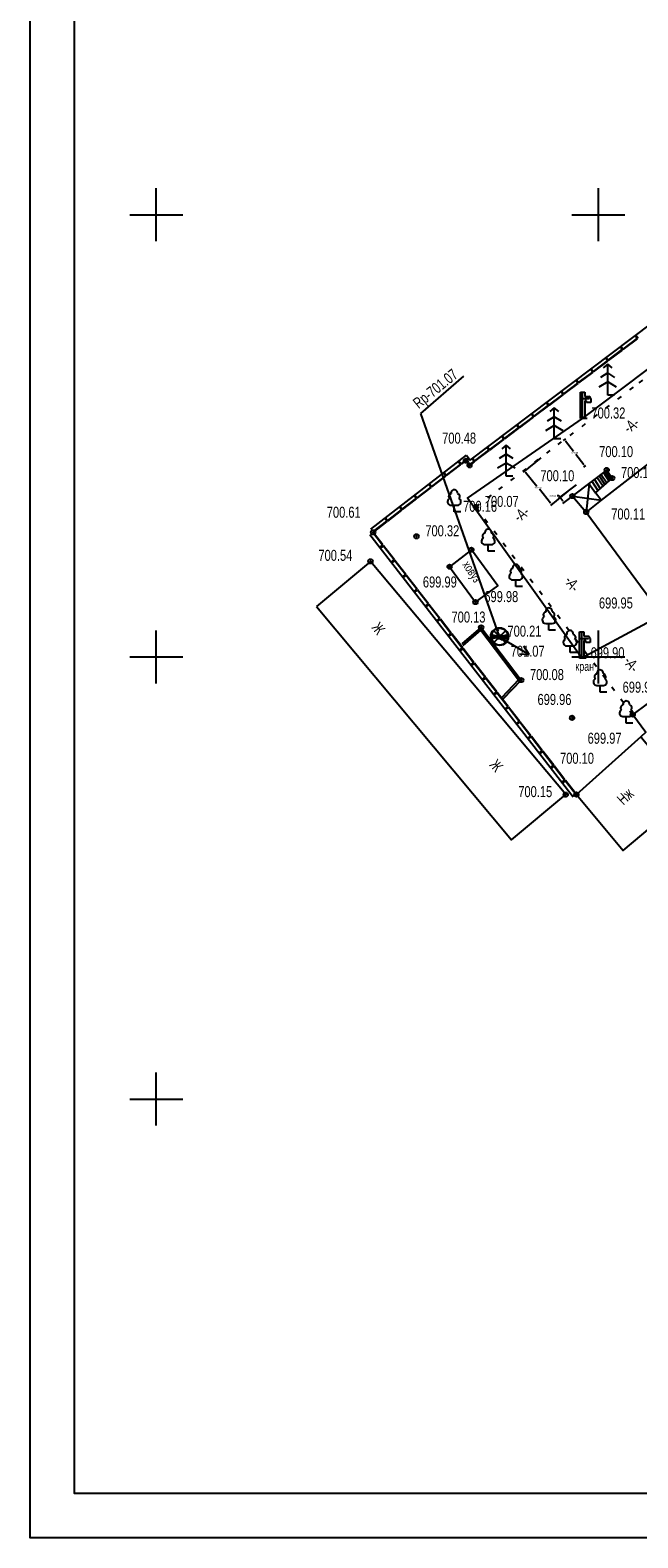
# Model space of a CAD drawing. Extents: x 419 to 1431, y 187 to 622.
# Tile 4 of 6: x 1233 to 1301, y 262 to 433. Entities that reach past the tile are written whole.
import ezdxf

# ---------------------------------------------------------------- set-up
doc = ezdxf.new("R2010")
doc.units = 0
doc.header["$MEASUREMENT"] = 0
doc.linetypes.add('CONTI', pattern=[0])
doc.linetypes.add('STROT', pattern=[1.7, 0.5, -1.2])
for name, color, linetype in [('(014) Водопровод', 5, 'ИК_Водопровод -------в--------'), ('GORIZ0', 32, 'CONTI'), ('KNT_S0', 172, 'CONTI'), ('NAD_M0', 7, 'CONTI'), ('PI_OT0', 172, 'CONTI'), ('PI_TT0', 5, 'CONTI'), ('SETKR', 2, 'CONTI'), ('SIT_L0', 250, 'CONTI'), ('STR_L0', 6, 'CONTI'), ('USLZN0', 250, 'CONTI')]:
    doc.layers.add(name, color=color, linetype=linetype)
doc.styles.add('SHRFT', font='TXT', dxfattribs={"width": 0.75})
doc.linetypes.add('ИК_Водопровод -------в--------', pattern='A,9,-0.6,["В",Standard,S=1.2,R=0,X=0,Y=-0.6],-1.2', length=10.8)
doc.dimstyles.get("Standard").update_dxf_attribs({"dimtxt": 0.18, "dimasz": 0.18, "dimexe": 0.18, "dimexo": 0.0625, "dimgap": 0.09, "dimtad": 0, "dimtih": 1, "dimtoh": 1, "dimdec": 4, "dimzin": 0, "dimdsep": 46, "dimtxsty": 'Standard', "dimcen": 0.09, "dimadec": 0, "dimazin": 0, "dimtfac": 1, "dimtdec": 4, "dimtofl": 0, "dimtmove": 0, "dimatfit": 3, "dimfxl": 1, "dimtolj": 1, "dimtzin": 0, "dimarcsym": 0})

# ---------------------------------------------------------------- blocks, each defined once
blk = doc.blocks.new('BL_333')
at = {"color": 0}
for p, q in [((0, -3), (0, 3)), ((-3, 0), (3, 0))]:
    blk.add_line(p, q, dxfattribs=at)
blk = doc.blocks.new('BL_101')
at = {"color": 0}
for p, q in [((-0.37, 0.75), (0.37, 0.75)), ((0, 0), (0, 0.75)), ((0.75, 0), (0, 0))]:
    blk.add_line(p, q, dxfattribs=at)
for centre, radius, start, end in [((-0.34, 1.73), 0.3, 93, 230), ((0, 2.13), 0.37, 355, 195), ((0.34, 1.73), 0.3, 310, 87), ((-0.37, 1.14), 0.39, 120, 270), ((0.37, 1.14), 0.39, 270, 60)]:
    blk.add_arc(centre, radius, start, end, dxfattribs=at)
blk = doc.blocks.new('BL_68')
at = {"color": 0}
for p, q in [((-0.25, 0), (-0.25, 3)), ((-0.25, 3), (0.25, 3)), ((-0.25, 2.25), (0.75, 2.25)), ((0, 0), (0, 3)), ((0.25, 3), (0.25, 2.5)), ((0.25, 2.5), (0.69, 2.5)), ((0.45, 2), (0.25, 2)), ((0.25, 2), (0.25, 0)), ((0.45, 1.8), (0.45, 2)), ((0.95, 1.8), (0.45, 1.8)), ((0.95, 2.24), (0.95, 1.8)), ((0.5, 0), (-0.25, 0))]:
    blk.add_line(p, q, dxfattribs=at)
blk.add_arc((0.69, 2.24), 0.24, 0, 90, dxfattribs=at)
blk = doc.blocks.new('BL_6')
at = {"color": 0}
for p, q in [((-1, 0), (1, 0)), ((-0.97, 0.25), (0.97, -0.25)), ((-0.97, -0.25), (0.97, 0.25)), ((-0.7, 0.7), (0.7, -0.7)), ((-0.7, -0.7), (0.7, 0.7))]:
    blk.add_line(p, q, dxfattribs=at)
for radius in [1, 0.95]:
    blk.add_circle((0, 0), radius, dxfattribs=at)
blk = doc.blocks.new('BL_105')
at = {"color": 0}
for p, q in [((0, 3.5), (-0.5, 3.1)), ((0, 2.5), (0, 3.5)), ((0.5, 3.1), (0, 3.5)), ((0, 2.5), (-0.8, 2)), ((0, 1.5), (0, 2.5)), ((0.8, 2), (0, 2.5)), ((0, 1.5), (-1, 0.9)), ((0, 0), (0, 1.5)), ((1, 0.9), (0, 1.5)), ((0.75, 0), (0, 0))]:
    blk.add_line(p, q, dxfattribs=at)
blk = doc.blocks.new('*D200')
at = {"color": 0, "linetype": 'Continuous', "lineweight": -2, "transparency": 16777216}
for p, q in [((1293.23, 386.66), (1292.99, 386.48)), ((1293.24, 386.44), (1294.14, 385.27)), ((1295.3, 383.73), (1294.41, 384.91)), ((1295.51, 383.66), (1295.27, 383.48))]:
    blk.add_line(p, q, dxfattribs=at)
at = {"color": 0, "linetype": 'Continuous', "transparency": 16777216}
for points in [[(1293.27, 386.46), (1293.22, 386.43), (1293.13, 386.59)], [(1295.33, 383.75), (1295.28, 383.72), (1295.41, 383.59)]]:
    blk.add_solid(points, dxfattribs=at)
at = {"layer": 'Defpoints', "color": 0, "linetype": 'Continuous', "transparency": 16777216}
for p in [(1293.13, 386.59), (1293.28, 386.7), (1295.56, 383.7)]:
    blk.add_point(p, dxfattribs=at)
at = {"color": 0, "linetype": 'Continuous', "transparency": 16777216, "insert": (1294.27, 385.09), "char_height": 0.18, "attachment_point": 5}
blk.add_mtext('\\A1;3.7648', dxfattribs=at)
blk = doc.blocks.new('*D201')
at = {"color": 0, "linetype": 'Continuous', "lineweight": -2, "transparency": 16777216}
for p, q in [((1290.43, 384.53), (1288.45, 382.91)), ((1288.71, 382.89), (1289.98, 381.33)), ((1291.55, 379.41), (1290.28, 380.97)), ((1293.5, 380.77), (1291.53, 379.15))]:
    blk.add_line(p, q, dxfattribs=at)
at = {"color": 0, "linetype": 'Continuous', "transparency": 16777216}
for points in [[(1288.73, 382.91), (1288.68, 382.87), (1288.59, 383.03)], [(1291.58, 379.43), (1291.53, 379.39), (1291.67, 379.27)]]:
    blk.add_solid(points, dxfattribs=at)
at = {"layer": 'Defpoints', "color": 0, "linetype": 'Continuous', "transparency": 16777216}
for p in [(1290.47, 384.57), (1288.59, 383.03), (1293.55, 380.81)]:
    blk.add_point(p, dxfattribs=at)
at = {"color": 0, "linetype": 'Continuous', "transparency": 16777216, "insert": (1290.13, 381.15), "char_height": 0.18, "attachment_point": 5}
blk.add_mtext('\\A1;4.8576', dxfattribs=at)
blk = doc.blocks.new('*D204')
at = {"color": 0, "linetype": 'Continuous', "lineweight": -2, "transparency": 16777216}
for p, q in [((1292.49, 380.23), (1292.31, 380.23)), ((1294.45, 381.49), (1292.45, 379.98)), ((1292.59, 380.08), (1292.49, 380.23)), ((1294.91, 380.88), (1292.91, 379.36)), ((1292.95, 379.62), (1292.7, 379.94))]:
    blk.add_line(p, q, dxfattribs=at)
at = {"color": 0, "linetype": 'Continuous', "transparency": 16777216}
for points in [[(1292.73, 379.96), (1292.68, 379.92), (1292.59, 380.08)], [(1292.97, 379.63), (1292.92, 379.6), (1293.06, 379.47)]]:
    blk.add_solid(points, dxfattribs=at)
at = {"layer": 'Defpoints', "color": 0, "linetype": 'Continuous', "transparency": 16777216}
for p in [(1294.5, 381.52), (1294.96, 380.91), (1292.59, 380.08)]:
    blk.add_point(p, dxfattribs=at)
at = {"color": 0, "linetype": 'Continuous', "transparency": 16777216, "insert": (1291.8, 380.23), "char_height": 0.18, "attachment_point": 5}
blk.add_mtext('\\A1;0.7660', dxfattribs=at)

msp = doc.modelspace()

# ---------------------------------------------------------------- linework, layer by layer
at = {"layer": '(014) Водопровод'}
msp.add_lwpolyline([(1304.37858, 366.88894), (1295.06858, 361.85894), (1282.15858, 379.96894), (1295.16858, 388.96894), (1306.94858, 397.87894), (1320.92858, 408.68894), (1330.43858, 417.85894), (1344.13858, 428.32894), (1336.64858, 445.37894)], dxfattribs=at)
at = {"linetype": 'Continuous'}
for points in [[(1232.70666, 538.14272), (1430.70846, 538.14272), (1430.70846, 262.39335), (1232.70666, 262.39335)], [(1237.70666, 533.14272), (1425.70846, 533.14272), (1425.70846, 267.39335), (1237.70666, 267.39335)]]:
    msp.add_lwpolyline(points, close=True, dxfattribs=at)
for points in [[(1295.89284, 381.62298), (1295.57858, 378.39894)], [(1294.01858, 380.19894), (1297.25858, 379.72894)]]:
    msp.add_lwpolyline(points, dxfattribs=at)
at = {"layer": 'GORIZ0', "color": 32}
for points in [[(1285.67858, 364.93894), (1285.58858, 365.02894), (1285.53858, 365.06894), (1285.59858, 364.57894), (1285.61858, 364.38894), (1285.67858, 364.35894)], [(1285.78858, 364.29894), (1285.97858, 363.92894)], [(1285.97858, 363.92894), (1286.39858, 364.14894), (1286.35858, 364.20894), (1286.28858, 364.29894)]]:
    msp.add_lwpolyline(points, dxfattribs=at)
at = {"layer": 'KNT_S0', "color": 172}
for points in [[(1298.03173, 383.24708), (1297.98173, 383.20708), (1294.15173, 380.29708)], [(1297.25858, 379.72894), (1296.63858, 380.57894), (1298.50858, 382.23894)], [(1294.01858, 380.19894), (1295.57858, 378.39894)], [(1265.06858, 367.70894), (1287.13858, 341.32894), (1293.25858, 346.43894), (1271.18858, 372.81894), (1265.06858, 367.70894)]]:
    msp.add_lwpolyline(points, dxfattribs=at)
at = {"layer": 'PI_TT0', "color": 0}
for centre in [(1281.97858, 384.19894), (1282.38858, 383.66894), (1297.89858, 383.14894), (1298.50858, 382.23894), (1294.01858, 380.19894), (1283.10858, 378.96894), (1295.57858, 378.39894), (1271.48858, 376.09894), (1276.38858, 375.64894), (1282.58858, 374.12894), (1271.18858, 372.81894), (1280.12858, 372.20894), (1283.05858, 368.20894), (1283.69858, 365.34894), (1285.67858, 364.29894), (1288.21858, 359.38894), (1293.97858, 355.11894), (1300.83858, 355.48894), (1293.25858, 346.43894), (1294.46858, 346.44894)]:
    msp.add_circle(centre, 0.25, dxfattribs=at)
for p in [(1281.97858, 384.19894), (1282.38858, 383.66894), (1297.89858, 383.14894), (1298.50858, 382.23894), (1283.10858, 378.96894), (1294.01858, 380.19894), (1295.57858, 378.39894), (1271.48858, 376.09894), (1276.38858, 375.64894), (1282.58858, 374.12894), (1271.18858, 372.81894), (1280.12858, 372.20894), (1283.05858, 368.20894), (1283.69858, 365.34894), (1285.67858, 364.29894), (1288.21858, 359.38894), (1293.97858, 355.11894), (1300.83858, 355.48894), (1293.25858, 346.43894), (1294.46858, 346.44894)]:
    msp.add_point(p, dxfattribs=at)
at = {"layer": 'SIT_L0', "color": 250}
for p, q in [((1282.46858, 384.27894), (1330.16858, 420.24894)), ((1299.73858, 396.81894), (1301.33858, 398.01894)), ((1299.76858, 396.77894), (1301.36858, 397.97894)), ((1301.36858, 397.97894), (1301.12858, 398.29894)), ((1301.20858, 398.35894), (1301.44858, 398.03894)), ((1298.01858, 395.44894), (1297.77858, 395.76894)), ((1297.85858, 395.82894), (1298.09858, 395.50894)), ((1298.05858, 395.55894), (1299.65858, 396.75894)), ((1298.08858, 395.51894), (1299.68858, 396.71894)), ((1299.68858, 396.71894), (1299.44858, 397.03894)), ((1299.52858, 397.09894), (1299.76858, 396.77894)), ((1294.70858, 393.02894), (1296.30858, 394.22894)), ((1294.73858, 392.98894), (1296.33858, 394.18894)), ((1296.33858, 394.18894), (1296.09858, 394.50894)), ((1296.17858, 394.56894), (1296.41858, 394.24894)), ((1296.38858, 394.28894), (1297.98858, 395.48894)), ((1296.41858, 394.24894), (1298.01858, 395.44894)), ((1293.02858, 391.76894), (1294.62858, 392.96894)), ((1293.05858, 391.72894), (1294.65858, 392.92894)), ((1294.65858, 392.92894), (1294.41858, 393.24894)), ((1294.49858, 393.30894), (1294.73858, 392.98894)), ((1289.67858, 389.23894), (1291.27858, 390.43894)), ((1291.30858, 390.39894), (1291.06858, 390.71894)), ((1291.14858, 390.77894), (1291.38858, 390.45894)), ((1291.35858, 390.49894), (1292.95858, 391.69894)), ((1291.38858, 390.45894), (1292.98858, 391.65894)), ((1292.98858, 391.65894), (1292.74858, 391.97894)), ((1292.82858, 392.03894), (1293.06858, 391.71894)), ((1287.99858, 387.96894), (1289.59858, 389.16894)), ((1288.02858, 387.92894), (1289.62858, 389.12894)), ((1289.62858, 389.12894), (1289.38858, 389.44894)), ((1289.46858, 389.50894), (1289.70858, 389.18894)), ((1289.70858, 389.19894), (1291.30858, 390.39894)), ((1286.32858, 386.70894), (1287.92858, 387.90894)), ((1286.35858, 386.66894), (1287.95858, 387.86894)), ((1287.95858, 387.86894), (1287.71858, 388.18894)), ((1287.79858, 388.24894), (1288.03858, 387.92894)), ((1282.96858, 384.17894), (1284.56858, 385.37894)), ((1282.99858, 384.13894), (1284.59858, 385.33894)), ((1284.59858, 385.33894), (1284.35858, 385.65894)), ((1284.43858, 385.71894), (1284.67858, 385.39894)), ((1284.64858, 385.43894), (1286.24858, 386.63894)), ((1284.67858, 385.39894), (1286.27858, 386.59894)), ((1286.27858, 386.59894), (1286.03858, 386.91894)), ((1286.11858, 386.97894), (1286.35858, 386.65894)), ((1271.21858, 376.44894), (1282.05858, 384.81894)), ((1279.76858, 382.55894), (1281.34858, 383.77894)), ((1279.79858, 382.51894), (1281.37858, 383.73894)), ((1281.37858, 383.73894), (1281.13858, 384.05894)), ((1281.21858, 384.11894), (1281.45858, 383.79894)), ((1281.42858, 383.83894), (1281.98858, 384.26894)), ((1281.45858, 383.79894), (1281.97858, 384.19894)), ((1281.97858, 384.19894), (1282.38858, 383.66894)), ((1281.98858, 384.26894), (1282.39858, 383.73894)), ((1282.05858, 384.81894), (1282.46858, 384.27894)), ((1282.38858, 383.65894), (1282.92858, 384.06894)), ((1282.39858, 383.72894), (1282.89858, 384.10894)), ((1282.92858, 384.06894), (1282.68858, 384.38894)), ((1282.76858, 384.44894), (1283.00858, 384.12894)), ((1278.10858, 381.26894), (1279.68858, 382.48894)), ((1278.13858, 381.22894), (1279.71858, 382.44894)), ((1279.71858, 382.44894), (1279.47858, 382.76894)), ((1279.55858, 382.82894), (1279.79858, 382.50894)), ((1296.49858, 382.06894), (1297.15858, 381.04894)), ((1296.81858, 382.31894), (1297.47858, 381.31894)), ((1297.02858, 382.47894), (1297.69858, 381.51894)), ((1297.26858, 382.64894), (1297.91858, 381.70894)), ((1297.53858, 382.85894), (1298.13858, 381.91894)), ((1297.72858, 382.99894), (1298.32858, 382.08894)), ((1297.89858, 383.14894), (1298.50858, 382.23894)), ((1276.38858, 379.88894), (1276.14858, 380.20894)), ((1276.22858, 380.26894), (1276.46858, 379.94894)), ((1276.44858, 379.98894), (1278.02858, 381.20894)), ((1276.47858, 379.94894), (1278.05858, 381.16894)), ((1278.05858, 381.16894), (1277.81858, 381.48894)), ((1277.89858, 381.54894), (1278.13858, 381.22894)), ((1295.88858, 381.62894), (1296.63858, 380.57894)), ((1296.21858, 381.86894), (1296.90858, 380.82894)), ((1273.11858, 377.41894), (1274.69858, 378.63894)), ((1273.14858, 377.37894), (1274.72858, 378.59894)), ((1274.72858, 378.59894), (1274.48858, 378.91894)), ((1274.56858, 378.97894), (1274.80858, 378.65894)), ((1274.77858, 378.70894), (1276.35858, 379.92894)), ((1274.80858, 378.66894), (1276.38858, 379.88894)), ((1271.45858, 376.13894), (1273.03858, 377.35894)), ((1271.48858, 376.09894), (1273.06858, 377.31894)), ((1273.06858, 377.31894), (1272.82858, 377.63894)), ((1272.90858, 377.69894), (1273.14858, 377.37894)), ((1294.10858, 346.16894), (1271.12858, 375.81894)), ((1272.55858, 374.63894), (1271.44858, 376.06894)), ((1272.59858, 374.66894), (1271.48858, 376.09894)), ((1272.28858, 374.41894), (1272.59858, 374.66894)), ((1272.65858, 374.58894), (1272.34858, 374.34894)), ((1273.84858, 372.97894), (1272.62858, 374.55894)), ((1273.88858, 373.00894), (1272.65858, 374.58894)), ((1273.56858, 372.75894), (1273.87858, 373.00894)), ((1273.93858, 372.92894), (1273.62858, 372.68894)), ((1275.12858, 371.31894), (1273.90858, 372.89894)), ((1275.16858, 371.34894), (1273.93858, 372.92894)), ((1274.85858, 371.09894), (1275.16858, 371.34894)), ((1275.22858, 371.26894), (1274.91858, 371.02894)), ((1276.41858, 369.65894), (1275.19858, 371.23894)), ((1276.45858, 369.68894), (1275.22858, 371.26894)), ((1276.14858, 369.43894), (1276.45858, 369.68894)), ((1276.51858, 369.60894), (1276.20858, 369.36894)), ((1277.70858, 367.99894), (1276.48858, 369.57894)), ((1277.74858, 368.02894), (1276.51858, 369.60894)), ((1277.42858, 367.77894), (1277.73858, 368.02894)), ((1277.79858, 367.94894), (1277.48858, 367.70894)), ((1278.98858, 366.33894), (1277.76858, 367.91894)), ((1279.02858, 366.36894), (1277.79858, 367.94894)), ((1278.71858, 366.11894), (1279.02858, 366.36894)), ((1279.08858, 366.28894), (1278.77858, 366.04894)), ((1280.27858, 364.67894), (1279.05858, 366.25894)), ((1280.31858, 364.70894), (1279.08858, 366.28894)), ((1280.00858, 364.45894), (1280.31858, 364.70894)), ((1280.37858, 364.62894), (1280.06858, 364.38894)), ((1281.56858, 363.01894), (1280.34858, 364.59894)), ((1281.60858, 363.04894), (1280.37858, 364.62894)), ((1286.10858, 364.04894), (1289.13858, 362.28894)), ((1289.13858, 362.28894), (1288.52858, 363.22894)), ((1281.28858, 362.79894), (1281.59858, 363.04894)), ((1281.65858, 362.96894), (1281.34858, 362.72894)), ((1282.84858, 361.35894), (1281.62858, 362.93894)), ((1282.88858, 361.38894), (1281.65858, 362.96894)), ((1288.01858, 362.35894), (1289.13858, 362.28894)), ((1282.57858, 361.13894), (1282.88858, 361.38894)), ((1282.94858, 361.30894), (1282.63858, 361.06894)), ((1284.13858, 359.69894), (1282.91858, 361.27894)), ((1284.17858, 359.72894), (1282.94858, 361.30894)), ((1283.85858, 359.47894), (1284.16858, 359.72894)), ((1284.22858, 359.64894), (1283.91858, 359.40894)), ((1285.41858, 358.03894), (1284.19858, 359.61894)), ((1285.45858, 358.06894), (1284.22858, 359.64894)), ((1285.14858, 357.81894), (1285.45858, 358.06894)), ((1285.51858, 357.98894), (1285.20858, 357.74894)), ((1286.70858, 356.37894), (1285.48858, 357.95894)), ((1286.74858, 356.40894), (1285.51858, 357.98894)), ((1286.43858, 356.15894), (1286.74858, 356.40894)), ((1286.80858, 356.32894), (1286.49858, 356.08894)), ((1287.99858, 354.71894), (1286.77858, 356.29894)), ((1288.03858, 354.74894), (1286.80858, 356.32894)), ((1287.71858, 354.49894), (1288.02858, 354.74894)), ((1288.08858, 354.66894), (1287.77858, 354.42894)), ((1289.27858, 353.05894), (1288.05858, 354.63894)), ((1289.31858, 353.08894), (1288.08858, 354.66894)), ((1289.00858, 352.83894), (1289.31858, 353.08894)), ((1289.37858, 353.00894), (1289.06858, 352.76894)), ((1290.56858, 351.39894), (1289.34858, 352.97894)), ((1290.60858, 351.42894), (1289.37858, 353.00894)), ((1290.29858, 351.17894), (1290.60858, 351.42894)), ((1290.66858, 351.34894), (1290.35858, 351.10894)), ((1291.85858, 349.73894), (1290.63858, 351.31894)), ((1291.89858, 349.76894), (1290.66858, 351.34894)), ((1291.57858, 349.51894), (1291.88858, 349.76894)), ((1291.94858, 349.68894), (1291.63858, 349.44894)), ((1293.13858, 348.07894), (1291.91858, 349.65894)), ((1293.17858, 348.10894), (1291.94858, 349.68894)), ((1292.86858, 347.85894), (1293.17858, 348.10894)), ((1293.23858, 348.02894), (1292.92858, 347.78894)), ((1294.42858, 346.41894), (1293.20858, 347.99894)), ((1294.46858, 346.44894), (1293.23858, 348.02894))]:
    msp.add_line(p, q, dxfattribs=at)
at = {"layer": 'SIT_L0', "color": 1}
for p, q in [((1276.88323, 389.5333), (1281.73101, 393.74857)), ((1285.78858, 364.30894), (1276.88323, 389.5333))]:
    msp.add_line(p, q, dxfattribs=at)
at = {"layer": 'SIT_L0', "color": 250}
for points in [[(1295.57858, 378.39894), (1302.89858, 368.46894), (1303.02858, 368.56894), (1334.37858, 392.30894), (1326.71858, 402.48894), (1324.86858, 401.07894)], [(1322.66858, 399.41894), (1297.25858, 379.72894), (1295.57858, 378.39894)], [(1280.12858, 372.20894), (1283.05858, 368.20894), (1285.57858, 370.04894), (1282.58858, 374.12894), (1280.12858, 372.20894)], [(1294.46858, 346.44894), (1299.76858, 340.12894), (1307.25858, 346.40894), (1301.95858, 352.72894), (1301.76858, 352.95894), (1294.46858, 346.44894)]]:
    msp.add_lwpolyline(points, dxfattribs=at)
at = {"layer": 'STR_L0', "color": 0, "linetype": 'STROT'}
for points in [[(1283.10858, 378.96894), (1285.69858, 380.93894), (1292.39858, 386.02894), (1301.57858, 393.00894), (1311.61858, 400.63894), (1320.87858, 407.68894), (1327.75858, 412.91894), (1330.61858, 415.08894), (1330.96858, 415.34894), (1331.37858, 415.63894), (1331.80858, 415.92894), (1332.20858, 416.19894), (1332.54858, 416.42894), (1332.77858, 416.57894), (1332.86858, 416.63894)], [(1283.10858, 378.96894), (1300.83858, 355.48894)]]:
    msp.add_lwpolyline(points, dxfattribs=at)
at = {"layer": 'STR_L0', "color": 0}
for points in [[(1281.53858, 363.48894), (1283.69858, 365.34894), (1288.21858, 359.38894), (1286.19858, 357.26894)], [(1281.67858, 363.31894), (1283.66858, 365.02894), (1287.91858, 359.42894), (1287.92858, 359.40894), (1286.03858, 357.41894)], [(1309.22858, 353.00894), (1309.92858, 353.53894), (1305.69858, 359.10894), (1300.83858, 355.48894), (1302.31858, 353.48894), (1301.76858, 352.95894)]]:
    msp.add_lwpolyline(points, dxfattribs=at)

# ---------------------------------------------------------------- block references
at = {"layer": 'SETKR', "color": 112}
for p in [(1246.95858, 412.00894), (1296.95858, 412.00894), (1246.95858, 362.00894), (1296.95858, 362.00894), (1246.95858, 312.00894)]:
    msp.add_blockref('BL_333', p, dxfattribs=at)
at = {"layer": 'USLZN0', "color": 250}
for name, p in [('BL_105', (1298.00858, 391.61894)), ('BL_68', (1295.16858, 388.96894)), ('BL_105', (1291.96858, 386.66894)), ('BL_105', (1286.52858, 382.43894)), ('BL_101', (1280.65858, 378.41894)), ('BL_101', (1284.48858, 373.95894)), ('BL_101', (1287.62858, 369.96894)), ('BL_101', (1291.36858, 365.04894)), ('BL_101', (1293.74858, 362.49894)), ('BL_68', (1295.06858, 361.85894)), ('BL_101', (1297.14858, 358.03894)), ('BL_101', (1300.09858, 354.52894))]:
    msp.add_blockref(name, p, dxfattribs=at)
at = {"layer": 'USLZN0', "color": 1}
msp.add_blockref('BL_6', (1285.78858, 364.30894), dxfattribs=at)

# ---------------------------------------------------------------- texts
at = {"layer": 'NAD_M0', "color": 1, "style": 'SHRFT', "width": 0.75}
msp.add_text('Rp-701.07', height=1.25, rotation=39, dxfattribs=at).set_placement((1276.63858, 390.01894))
at = {"layer": 'NAD_M0', "color": 7, "style": 'SHRFT', "width": 0.75}
for s, height, rotation, p in [('-А-', 1.25, 37, (1300.37858, 387.21894)), ('-А-', 1.25, 38, (1287.96858, 377.16894)), ('ховуз', 1, 304, (1281.53312, 372.43801)), ('-А-', 1.25, 304, (1293.02858, 370.62894)), ('Ж', 1.25, 308, (1271.23858, 365.30894)), ('-А-', 1.25, 305, (1299.71858, 361.50894)), ('Ж', 1.25, 310, (1284.56858, 349.76894)), ('Нж', 1.25, 43, (1299.77858, 345.18894))]:
    msp.add_text(s, height=height, rotation=rotation, dxfattribs=at).set_placement(p)
msp.add_text('кран', height=1, dxfattribs=at).set_placement((1294.35858, 360.43894))
at = {"layer": 'PI_OT0', "color": 0, "style": 'SHRFT', "width": 0.75}
for s, p in [('700.32', (1296.16858, 388.96894)), ('700.48', (1279.28958, 386.12823)), ('700.10', (1297.04488, 384.60496)), ('700.10', (1290.39464, 381.88036)), ('700.17', (1299.50858, 382.23894)), ('700.07', (1284.10858, 378.96894)), ('700.61', (1266.24478, 377.74691)), ('700.16', (1281.65858, 378.41894)), ('700.11', (1298.40797, 377.54631)), ('700.32', (1277.38858, 375.64894)), ('700.54', (1265.29899, 372.875)), ('699.99', (1277.10955, 369.86182)), ('699.98', (1284.05858, 368.20894)), ('699.95', (1297.01482, 367.48488)), ('700.13', (1280.34848, 365.89601)), ('700.21', (1286.67858, 364.29894)), ('701.07', (1287.04087, 362.03526)), ('699.90', (1296.06858, 361.85894)), ('700.08', (1289.21858, 359.38894)), ('699.91', (1299.69376, 357.96566)), ('699.96', (1290.07307, 356.57635)), ('699.97', (1295.73653, 352.19286)), ('700.10', (1292.61844, 349.92824)), ('700.15', (1287.89602, 346.15317))]:
    msp.add_text(s, height=1.25, dxfattribs=at).set_placement(p)

# ---------------------------------------------------------------- dimensions: what is measured, and where the dimension line sits
at = {"linetype": 'Continuous'}
for p1, p2, distance, picture, middle in [((1295.55766, 383.70146), (1293.27898, 386.69834), 0.18286, '*D200', (1294.27275, 385.08922)), ((1293.55165, 380.80856), (1290.47473, 384.56738), 2.43355, '*D201', (1290.1301, 381.1465)), ((1294.95816, 380.91282), (1294.49569, 381.52349), 2.38452, '*D204', (1291.79609, 380.2274))]:
    dim = msp.add_aligned_dim(p1=p1, p2=p2, distance=distance, dimstyle='Standard', dxfattribs=at)
    dim.commit()
    dim.dimension.update_dxf_attribs({"geometry": picture, "text_midpoint": middle})

doc.saveas('drawing.dxf')
